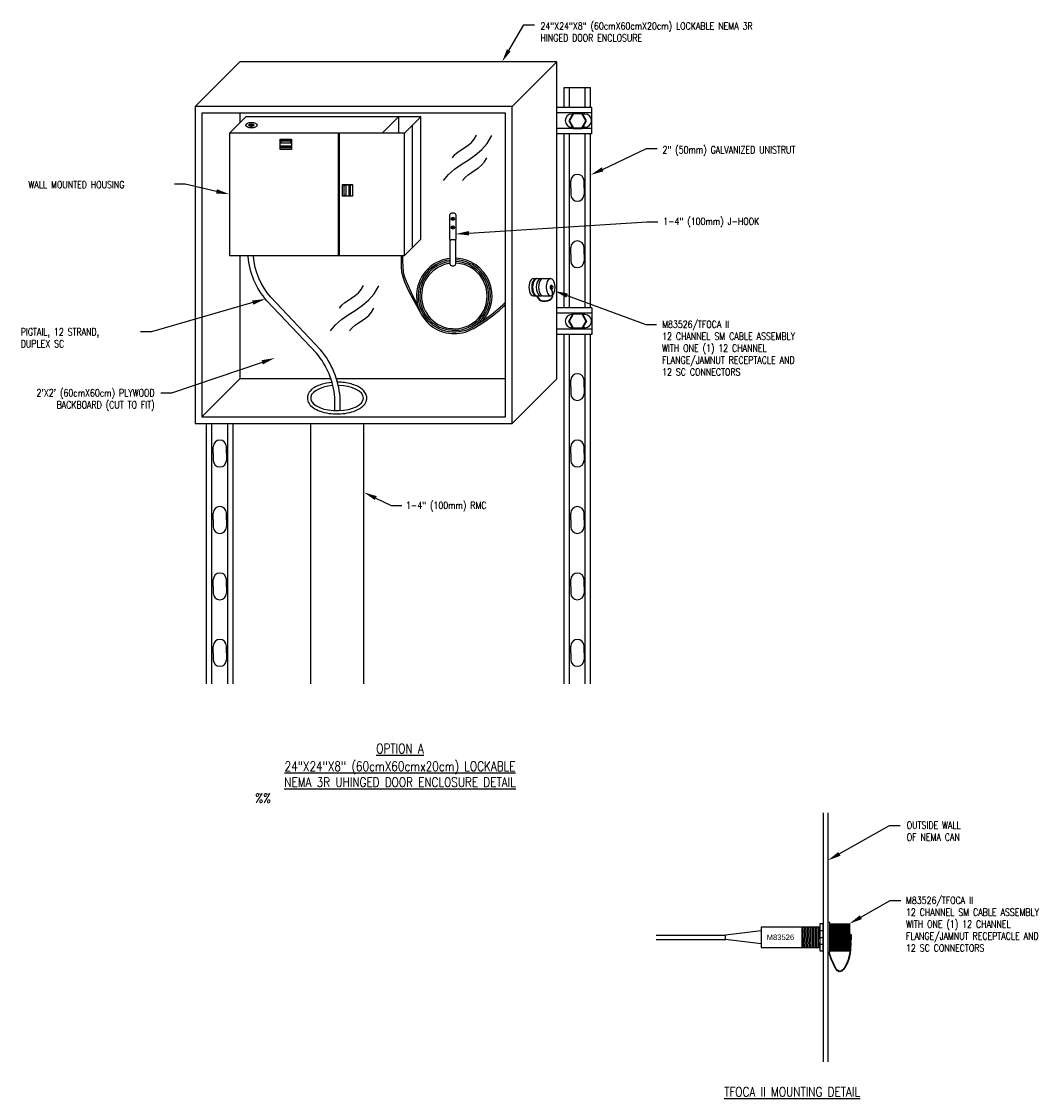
# Model space of a CAD drawing. Header units: inches. Extents: x -165 to 1496, y 644 to 1516.
# Tile 3 of 3: x 1419 to 1496, y 644 to 726. Entities that reach past the tile are written whole.
import ezdxf
from ezdxf import colors
from ezdxf.entities.mleader import LeaderData, LeaderLine
from ezdxf.enums import TextEntityAlignment as Align
from ezdxf.math import Vec2, Vec3

# ---------------------------------------------------------------- set-up
doc = ezdxf.new("R2010")
doc.units = ezdxf.units.IN
doc.header["$LTSCALE"] = 15
doc.header["$MEASUREMENT"] = 0
doc.layers.add('I3MP_EXS', color=7, linetype='Continuous')
doc.styles.add('style1', font='simplex8.shx', dxfattribs={"width": 0.8, "height": 0.5423})
doc.styles.add('style2', font='simplex8.shx', dxfattribs={"width": 0.8, "height": 0.723})
pattern_1 = [(45, (1421.277697, 127.15709), (-0.0265165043, 0.0265165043), [])]

msp = doc.modelspace()

# ---------------------------------------------------------------- hatches: boundary and pattern name
h = msp.add_hatch()
h.set_pattern_fill('ANSI31', color=256, scale=0.3, style=0)
h.set_pattern_definition(pattern_1)
h.paths.add_polyline_path([(1480.387, 657.557), (1480.7, 657.557), (1480.7, 655.494), (1480.387, 655.494)])
h = msp.add_hatch()
h.set_pattern_fill('ANSI31', color=256, scale=0.3, style=0)
h.set_pattern_definition(pattern_1)
h.paths.add_polyline_path([(1480.815, 657.557), (1481.07, 657.557), (1481.07, 655.494), (1480.815, 655.494)])
h = msp.add_hatch()
h.set_pattern_fill('ANSI31', color=256, scale=0.3, style=0)
h.set_pattern_definition(pattern_1)
h.paths.add_polyline_path([(1481.185, 657.557), (1481.441, 657.557), (1481.441, 655.494), (1481.185, 655.494)])
h = msp.add_hatch()
h.set_pattern_fill('ANSI31', color=256, scale=0.3, style=0)
h.set_pattern_definition(pattern_1)
h.paths.add_polyline_path([(1481.555, 657.557), (1481.868, 657.557), (1481.868, 655.494), (1481.555, 655.494)])

# ---------------------------------------------------------------- linework, layer by layer
for p, q in [((1432.329, 719.427), (1435.723, 722.82)), ((1456.329, 719.427), (1459.723, 722.82)), ((1460.277, 719.36), (1460.277, 720.859)), ((1460.277, 720.859), (1462.277, 720.859)), ((1460.677, 719.36), (1460.677, 720.859)), ((1461.877, 719.36), (1461.877, 720.859)), ((1462.277, 719.36), (1462.277, 720.859)), ((1462.367, 719.36), (1459.723, 719.36)), ((1462.367, 717.36), (1462.367, 719.36)), ((1434.928, 717.413), (1436.165, 718.65)), ((1446.483, 717.413), (1447.72, 718.65)), ((1448.178, 717.413), (1449.415, 718.65)), ((1462.367, 718.96), (1459.723, 718.96)), ((1460.922, 718.86), (1460.849, 718.86)), ((1461.849, 718.86), (1461.663, 718.86)), ((1436.395, 718.019), (1436.792, 718.019)), ((1436.508, 717.935), (1436.678, 718.104)), ((1436.678, 717.935), (1436.508, 718.104)), ((1436.593, 717.926), (1436.593, 718.113)), ((1448.797, 708.781), (1448.797, 718.031)), ((1448.802, 708.787), (1448.802, 718.037)), ((1462.367, 717.76), (1459.723, 717.76)), ((1460.907, 717.86), (1460.849, 717.86)), ((1461.849, 717.86), (1461.678, 717.86)), ((1462.367, 717.36), (1459.723, 717.36)), ((1460.277, 704.177), (1460.277, 717.36)), ((1460.677, 704.177), (1460.677, 717.36)), ((1461.877, 704.177), (1461.877, 717.36)), ((1462.277, 704.177), (1462.277, 717.36)), ((1460.777, 713.277), (1460.777, 713.793)), ((1461.777, 713.277), (1461.777, 713.793)), ((1460.777, 713.277), (1460.777, 712.762)), ((1461.777, 713.277), (1461.777, 712.762)), ((1448.178, 708.163), (1449.415, 709.4)), ((1460.777, 708.247), (1460.777, 708.762)), ((1461.777, 708.247), (1461.777, 708.762)), ((1460.777, 708.247), (1460.777, 707.732)), ((1461.777, 708.247), (1461.777, 707.732)), ((1457.945, 706.403), (1458.504, 706.403)), ((1458.67, 706.401), (1459.255, 706.401)), ((1459.255, 705.877), (1459.266, 705.877)), ((1459.255, 705.611), (1459.266, 705.611)), ((1459.294, 705.904), (1459.325, 705.904)), ((1459.294, 705.585), (1459.325, 705.585)), ((1459.318, 705.877), (1459.367, 705.877)), ((1459.319, 705.611), (1459.367, 705.611)), ((1457.945, 705.089), (1458.504, 705.089)), ((1458.67, 705.087), (1459.255, 705.087)), ((1462.367, 704.177), (1459.723, 704.177)), ((1462.367, 703.777), (1459.723, 703.777)), ((1460.907, 703.677), (1460.849, 703.677)), ((1461.849, 703.677), (1461.678, 703.677)), ((1462.367, 704.177), (1462.367, 702.177)), ((1462.367, 702.577), (1459.723, 702.577)), ((1462.367, 702.177), (1459.723, 702.177)), ((1460.277, 675.723), (1460.277, 702.177)), ((1460.677, 675.723), (1460.677, 702.177)), ((1460.922, 702.677), (1460.849, 702.677)), ((1461.849, 702.677), (1461.663, 702.677)), ((1461.877, 675.723), (1461.877, 702.177)), ((1462.277, 675.723), (1462.277, 702.177)), ((1456.329, 695.427), (1459.723, 698.82)), ((1460.777, 698.186), (1460.777, 698.701)), ((1460.777, 698.186), (1460.777, 697.671)), ((1461.777, 698.186), (1461.777, 698.701)), ((1461.777, 698.186), (1461.777, 697.671)), ((1433.201, 675.723), (1433.201, 695.427)), ((1433.601, 675.723), (1433.601, 695.427)), ((1434.801, 675.723), (1434.801, 695.427)), ((1435.201, 675.723), (1435.201, 695.427)), ((1441.077, 695.427), (1441.077, 675.723)), ((1445.077, 695.427), (1445.077, 675.723)), ((1433.701, 693.156), (1433.701, 693.671)), ((1433.701, 693.156), (1433.701, 692.641)), ((1434.701, 693.156), (1434.701, 693.671)), ((1434.701, 693.156), (1434.701, 692.641)), ((1460.777, 693.156), (1460.777, 693.671)), ((1460.777, 693.156), (1460.777, 692.641)), ((1461.777, 693.156), (1461.777, 693.671)), ((1461.777, 693.156), (1461.777, 692.641)), ((1433.701, 688.126), (1433.701, 688.641)), ((1434.701, 688.126), (1434.701, 688.641)), ((1460.777, 688.126), (1460.777, 688.641)), ((1461.777, 688.126), (1461.777, 688.641)), ((1433.701, 688.126), (1433.701, 687.61)), ((1434.701, 688.126), (1434.701, 687.61)), ((1460.777, 688.126), (1460.777, 687.61)), ((1461.777, 688.126), (1461.777, 687.61)), ((1433.701, 683.095), (1433.701, 683.61)), ((1434.701, 683.095), (1434.701, 683.61)), ((1460.777, 683.095), (1460.777, 683.61)), ((1461.777, 683.095), (1461.777, 683.61)), ((1433.701, 683.095), (1433.701, 682.58)), ((1434.701, 683.095), (1434.701, 682.58)), ((1460.777, 683.095), (1460.777, 682.58)), ((1461.777, 683.095), (1461.777, 682.58)), ((1433.701, 678.065), (1433.701, 678.58)), ((1434.701, 678.065), (1434.701, 678.58)), ((1460.777, 678.065), (1460.777, 678.58)), ((1461.777, 678.065), (1461.777, 678.58)), ((1433.701, 678.065), (1433.701, 677.55)), ((1434.701, 678.065), (1434.701, 677.55)), ((1460.777, 678.065), (1460.777, 677.55)), ((1461.777, 678.065), (1461.777, 677.55)), ((1479.892, 665.942), (1479.892, 647.109)), ((1480.238, 665.942), (1480.238, 647.109)), ((1472.494, 656.353), (1472.494, 656.699)), ((1479.645, 657.035), (1479.892, 657.035)), ((1479.645, 656.526), (1479.892, 656.526)), ((1479.645, 656.017), (1479.892, 656.017)), ((1480.387, 655.494), (1481.868, 655.494))]:
    msp.add_line(p, q)
for points in [[(1459.723, 704.177), (1459.723, 722.82), (1435.723, 722.82)], [(1456.329, 719.427), (1432.329, 719.427), (1432.329, 695.427), (1456.329, 695.427), (1456.329, 719.427)], [(1435.723, 718.927), (1435.723, 718.208)], [(1449.415, 709.4), (1449.415, 718.65), (1436.165, 718.65)], [(1447.72, 718.65), (1447.72, 717.413)], [(1434.928, 717.413), (1434.928, 708.163), (1448.178, 708.163), (1448.178, 717.413), (1434.928, 717.413)], [(1443.165, 717.413), (1443.165, 708.163)], [(1443.23, 717.413), (1443.23, 708.163)], [(1451.131, 713.828), (1451.516, 714.289), (1451.974, 714.682), (1452.479, 715.036), (1453.005, 715.38), (1453.526, 715.743), (1454.015, 716.154), (1454.447, 716.643), (1454.796, 717.238)], [(1451.812, 715.555), (1452.004, 715.786), (1452.233, 715.982), (1452.486, 716.159), (1452.749, 716.331), (1453.009, 716.513), (1453.254, 716.718), (1453.47, 716.963), (1453.644, 717.26)], [(1452.584, 713.834), (1452.777, 714.065), (1453.006, 714.261), (1453.258, 714.438), (1453.521, 714.61), (1453.782, 714.791), (1454.027, 714.997), (1454.243, 715.241), (1454.417, 715.539)], [(1451.829, 710.932), (1451.792, 711.004), (1451.812, 711.014), (1451.849, 710.942)], [(1451.83, 710.27), (1451.754, 710.291), (1451.76, 710.313), (1451.836, 710.292)], [(1451.839, 710.912), (1451.769, 710.876), (1451.759, 710.896), (1451.829, 710.932)], [(1451.852, 710.264), (1451.831, 710.186), (1451.809, 710.192), (1451.83, 710.27)], [(1451.836, 710.292), (1451.858, 710.37), (1451.88, 710.364), (1451.858, 710.286)], [(1451.86, 710.922), (1451.897, 710.85), (1451.876, 710.839), (1451.839, 710.912)], [(1451.849, 710.942), (1451.923, 710.98), (1451.934, 710.96), (1451.86, 710.922)], [(1451.858, 710.286), (1451.939, 710.264), (1451.933, 710.242), (1451.852, 710.264)], [(1435.723, 708.163), (1435.723, 698.82)], [(1449.173, 704.433), (1448.803, 705.157), (1448.526, 705.722), (1448.327, 706.174), (1448.195, 706.559), (1448.116, 706.922), (1448.077, 707.308), (1448.065, 707.765), (1448.067, 708.163)], [(1442.577, 702.44), (1442.962, 702.901), (1443.42, 703.294), (1443.925, 703.648), (1444.451, 703.992), (1444.972, 704.355), (1445.461, 704.766), (1445.893, 705.254), (1446.242, 705.849)], [(1443.258, 704.167), (1443.45, 704.398), (1443.679, 704.594), (1443.932, 704.771), (1444.195, 704.943), (1444.455, 705.125), (1444.7, 705.33), (1444.916, 705.574), (1445.09, 705.872)], [(1458.174, 705.078), (1458.415, 704.766), (1458.452, 704.751), (1458.484, 704.74), (1458.515, 704.731), (1458.546, 704.723), (1458.576, 704.716), (1458.605, 704.711), (1458.634, 704.708), (1458.663, 704.705), (1458.691, 704.703), (1458.719, 704.702), (1458.746, 704.702), (1458.774, 704.702), (1458.801, 704.702), (1458.828, 704.703), (1458.855, 704.705), (1458.882, 704.707), (1458.909, 704.709), (1458.936, 704.712), (1458.962, 704.716), (1458.989, 704.72), (1459.015, 704.725), (1459.04, 704.73), (1459.066, 704.736), (1459.09, 704.743), (1459.113, 704.75), (1459.136, 704.758), (1459.157, 704.766), (1459.177, 704.774), (1459.196, 704.783), (1459.213, 704.793), (1459.23, 704.804), (1459.247, 704.816), (1459.262, 704.828), (1459.277, 704.842), (1459.293, 704.857), (1459.307, 704.873), (1459.322, 704.891), (1459.336, 704.909), (1459.35, 704.929), (1459.363, 704.95), (1459.374, 704.971), (1459.385, 704.994), (1459.394, 705.017), (1459.401, 705.041), (1459.407, 705.067), (1459.411, 705.093), (1459.414, 705.121), (1459.416, 705.15), (1459.416, 705.182), (1459.415, 705.216), (1459.413, 705.253), (1459.409, 705.293), (1459.405, 705.335), (1459.398, 705.379), (1459.389, 705.424), (1459.378, 705.47), (1459.363, 705.515), (1459.344, 705.561), (1459.331, 705.586)], [(1458.19, 705.089), (1458.426, 704.782), (1458.458, 704.77), (1458.489, 704.759), (1458.52, 704.749), (1458.55, 704.741), (1458.58, 704.735), (1458.608, 704.73), (1458.637, 704.727), (1458.665, 704.724), (1458.692, 704.722), (1458.72, 704.721), (1458.747, 704.721), (1458.774, 704.721), (1458.801, 704.721), (1458.828, 704.722), (1458.854, 704.724), (1458.881, 704.726), (1458.907, 704.728), (1458.933, 704.731), (1458.959, 704.735), (1458.985, 704.739), (1459.011, 704.743), (1459.036, 704.749), (1459.06, 704.755), (1459.084, 704.761), (1459.107, 704.768), (1459.128, 704.775), (1459.149, 704.783), (1459.168, 704.791), (1459.186, 704.8), (1459.203, 704.809), (1459.22, 704.82), (1459.235, 704.831), (1459.25, 704.843), (1459.265, 704.856), (1459.279, 704.87), (1459.293, 704.886), (1459.307, 704.902), (1459.321, 704.92), (1459.334, 704.939), (1459.346, 704.959), (1459.357, 704.98), (1459.367, 705.001), (1459.376, 705.024), (1459.383, 705.047), (1459.389, 705.071), (1459.393, 705.097), (1459.395, 705.124), (1459.397, 705.152), (1459.397, 705.183), (1459.396, 705.217), (1459.394, 705.252), (1459.391, 705.291), (1459.386, 705.332), (1459.379, 705.376), (1459.37, 705.42), (1459.358, 705.466), (1459.343, 705.512), (1459.323, 705.559), (1459.31, 705.585)], [(1448.695, 705.095), (1449.379, 703.852)], [(1454.126, 703.196), (1454.77, 703.693), (1455.263, 704.085), (1455.635, 704.409), (1455.829, 704.608)], [(1444.031, 702.446), (1444.223, 702.676), (1444.452, 702.873), (1444.704, 703.05), (1444.968, 703.222), (1445.228, 703.403), (1445.473, 703.609), (1445.689, 703.853), (1445.863, 704.151)], [(1459.723, 698.82), (1459.723, 704.177)], [(1453.376, 702.611), (1454.196, 703.092)], [(1453.405, 702.773), (1454.126, 703.196)], [(1432.829, 695.927), (1435.723, 698.82)], [(1442.613, 698.82), (1435.723, 698.82)], [(1455.829, 698.82), (1443.032, 698.82)], [(1479.645, 657.307), (1478.295, 657.307), (1478.295, 655.745), (1479.645, 655.745)], [(1478.41, 655.745), (1478.352, 657.307)], [(1478.524, 655.745), (1478.467, 657.307)], [(1478.639, 655.745), (1478.582, 657.307)], [(1478.754, 655.745), (1478.696, 657.307)], [(1478.868, 655.745), (1478.811, 657.307)], [(1478.983, 655.745), (1478.925, 657.307)], [(1479.097, 655.745), (1479.04, 657.307)], [(1479.212, 655.745), (1479.155, 657.307)], [(1479.326, 655.745), (1479.269, 657.307)], [(1479.441, 655.745), (1479.384, 657.307)], [(1479.556, 655.745), (1479.498, 657.307)], [(1479.645, 656.424), (1479.613, 657.307)], [(1467.25, 656.699), (1472.494, 656.699)], [(1475.192, 657.016), (1472.494, 656.699)], [(1481.927, 656.71), (1481.868, 656.71), (1481.868, 656.342), (1481.927, 656.342)], [(1481.964, 656.342), (1482.023, 656.342), (1482.023, 656.71), (1481.964, 656.71)], [(1467.25, 656.353), (1472.494, 656.353)], [(1475.192, 656.036), (1472.494, 656.353)]]:
    msp.add_lwpolyline(points)
for points in [[(1455.829, 718.927), (1432.829, 718.927), (1432.829, 695.927), (1455.829, 695.927)], [(1461.959, 718.347), (1461.626, 718.925), (1460.959, 718.925), (1460.625, 718.347), (1460.959, 717.77), (1461.626, 717.77)], [(1461.937, 718.347), (1461.615, 718.906), (1460.97, 718.906), (1460.647, 718.347), (1460.97, 717.789), (1461.615, 717.789)], [(1461.915, 718.347), (1461.604, 718.887), (1460.981, 718.887), (1460.669, 718.347), (1460.981, 717.808), (1461.604, 717.808)], [(1438.767, 716.186), (1438.767, 716.949), (1439.638, 716.949), (1439.638, 716.186)], [(1438.773, 716.192), (1438.773, 716.944), (1439.632, 716.944), (1439.632, 716.192)], [(1438.811, 716.812), (1438.811, 716.685), (1439.587, 716.685), (1439.587, 716.812)], [(1438.817, 716.806), (1438.817, 716.69), (1439.581, 716.69), (1439.581, 716.806)], [(1438.811, 716.324), (1438.811, 716.451), (1439.587, 716.451), (1439.587, 716.324)], [(1438.817, 716.329), (1438.817, 716.445), (1439.581, 716.445), (1439.581, 716.329)], [(1443.479, 713.514), (1444.242, 713.514), (1444.242, 712.644), (1443.479, 712.644)], [(1443.485, 713.508), (1444.237, 713.508), (1444.237, 712.649), (1443.485, 712.649)], [(1443.617, 713.47), (1443.744, 713.47), (1443.744, 712.695), (1443.617, 712.695)], [(1443.622, 713.464), (1443.738, 713.464), (1443.738, 712.7), (1443.622, 712.7)], [(1444.105, 713.47), (1443.978, 713.47), (1443.978, 712.695), (1444.105, 712.695)], [(1444.099, 713.464), (1443.984, 713.464), (1443.984, 712.7), (1444.099, 712.7)], [(1461.959, 703.19), (1461.626, 702.613), (1460.959, 702.613), (1460.625, 703.19), (1460.959, 703.768), (1461.626, 703.768)], [(1461.937, 703.19), (1461.615, 702.632), (1460.97, 702.632), (1460.647, 703.19), (1460.97, 703.749), (1461.615, 703.749)], [(1461.915, 703.19), (1461.604, 702.651), (1460.981, 702.651), (1460.669, 703.19), (1460.981, 703.73), (1461.604, 703.73)], [(1478.295, 657.307), (1475.192, 657.307), (1475.192, 655.745), (1478.295, 655.745)], [(1479.892, 657.544), (1479.645, 657.544), (1479.645, 655.507), (1479.892, 655.507)], [(1480.387, 657.658), (1480.238, 657.658), (1480.238, 655.393), (1480.387, 655.393)], [(1480.387, 657.557), (1481.868, 657.557), (1481.868, 655.494), (1480.387, 655.494)], [(1480.387, 657.557), (1480.7, 657.557), (1480.7, 655.494), (1480.387, 655.494)], [(1480.815, 657.557), (1481.07, 657.557), (1481.07, 655.494), (1480.815, 655.494)], [(1481.185, 657.557), (1481.441, 657.557), (1481.441, 655.494), (1481.185, 655.494)], [(1481.555, 657.557), (1481.868, 657.557), (1481.868, 655.494), (1481.555, 655.494)], [(1481.927, 656.741), (1481.927, 656.309), (1481.964, 656.309), (1481.964, 656.741)]]:
    msp.add_lwpolyline(points, close=True)
for points in [[(1442.906, 696.407), (1442.906, 697.404, 0.154836), (1441.528, 700.753), (1437.771, 704.729, -0.165872), (1436.348, 708.078), (1436.348, 708.163)], [(1443.305, 696.41), (1443.305, 697.42, 0.155995), (1441.825, 701.018), (1438.064, 704.999, -0.164916), (1436.747, 708.093), (1436.747, 708.163)], [(1448.695, 705.095), (1448.692, 705.1, -0.003848), (1448.691, 705.102), (1448.414, 705.667, -0.010664), (1448.411, 705.672), (1448.213, 706.124, -0.020552), (1448.209, 706.134), (1448.077, 706.518, -0.029148), (1448.073, 706.532), (1447.994, 706.895, -0.028628), (1447.991, 706.909), (1447.952, 707.296, -0.018699), (1447.952, 707.305), (1447.949, 708.163, -0.00755)], [(1454.196, 703.092), (1454.846, 703.594, 0.003848), (1454.848, 703.595), (1455.341, 703.987, 0.010664), (1455.345, 703.991), (1455.717, 704.314, 0.020552), (1455.725, 704.321), (1455.829, 704.429, 0.029148)]]:
    msp.add_lwpolyline(points, format="xyb")
for centre, radius, start, end in [((1460.849, 718.36), 0.5, 90, 270), ((1461.849, 718.36), 0.5, 270, 90), ((1461.277, 713.793), 0.5, 0, 180), ((1461.277, 712.762), 0.5, 180, 0), ((1461.277, 708.762), 0.5, 0, 180), ((1451.955, 705.092), 2.859, 96.63575, 299.81705), ((1451.955, 705.092), 2.734, 96.94063, 87.69149), ((1451.955, 705.092), 2.859, 317.38278, 87.79248), ((1451.955, 705.092), 2.609, 97.27495, 87.58081), ((1451.955, 705.092), 2.484, 97.64322, 87.45898), ((1461.277, 707.732), 0.5, 180, 0), ((1460.849, 703.177), 0.5, 90, 270), ((1461.849, 703.177), 0.5, 270, 90), ((1461.277, 698.701), 0.5, 0, 180), ((1461.277, 697.671), 0.5, 180, 0), ((1434.201, 693.671), 0.5, 0, 180), ((1461.277, 693.671), 0.5, 0, 180), ((1434.201, 692.641), 0.5, 180, 0), ((1461.277, 692.641), 0.5, 180, 0), ((1434.201, 688.641), 0.5, 0, 180), ((1461.277, 688.641), 0.5, 0, 180), ((1434.201, 687.61), 0.5, 180, 0), ((1461.277, 687.61), 0.5, 180, 0), ((1434.201, 683.61), 0.5, 0, 180), ((1461.277, 683.61), 0.5, 0, 180), ((1434.201, 682.58), 0.5, 180, 0), ((1461.277, 682.58), 0.5, 180, 0), ((1434.201, 678.58), 0.5, 0, 180), ((1461.277, 678.58), 0.5, 0, 180), ((1434.201, 677.55), 0.5, 180, 0), ((1461.277, 677.55), 0.5, 180, 0)]:
    msp.add_arc(centre, radius, start, end)
for centre, major_axis, ratio in [((1436.593, 718.019), (-0.43, 0), 0.479775), ((1436.593, 718.019), (-0.198, 0), 0.472802), ((1459.367, 705.744), (0, 0.133), 0.312855)]:
    msp.add_ellipse(centre, major_axis=major_axis, ratio=ratio)
for centre, major_axis, ratio, start_param, end_param in [((1457.945, 705.746), (0, 0.657), 0.513647, 0, 3.141593), ((1458.153, 705.746), (0, 0.657), 0.513647, 6.283185, 9.424778), ((1458.216, 705.746), (0, 0.657), 0.513647, 6.283185, 9.424778), ((1458.504, 705.746), (0, 0.657), 0.513647, 6.028794, 9.666664), ((1458.67, 705.744), (0, 0.657), 0.513647, 0, 3.141593), ((1459.255, 705.744), (0, 0.657), 0.513647, 3.637713, 9.857369), ((1459.255, 705.744), (0, 0.133), 0.312855, 0, 3.141593), ((1459.294, 705.744), (0, 0.159), 0.312855, 6.283185, 9.424778), ((1459.325, 705.744), (0, 0.159), 0.312855, 5.6975, 10.010464), ((1459.34, 705.744), (0, 0.148), 0.337964, 0.449841, 2.690388), ((1443.077, 697.357), (2, 0), 0.476666, 1.728554, 7.807648)]:
    msp.add_ellipse(centre, major_axis=major_axis, ratio=ratio, start_param=start_param, end_param=end_param)
msp.add_open_spline([(1442.699, 698.544), (1442.408, 698.519), (1442.126, 698.464), (1441.571, 698.284), (1441.311, 698.148), (1441.006, 697.861), (1440.916, 697.734), (1440.818, 697.449), (1440.815, 697.291), (1440.903, 697.003), (1440.99, 696.874), (1441.215, 696.653), (1441.353, 696.559), (1441.867, 696.3), (1442.326, 696.192), (1443.286, 696.133), (1443.784, 696.184), (1444.528, 696.404), (1444.808, 696.542), (1445.132, 696.833), (1445.227, 696.96), (1445.31, 697.184), (1445.327, 697.271), (1445.327, 697.357), (1445.327, 697.479), (1445.294, 697.599), (1445.18, 697.814), (1445.1, 697.91), (1444.811, 698.167), (1444.551, 698.298), (1443.949, 698.487), (1443.606, 698.542), (1443.207, 698.559), (1443.158, 698.56), (1443.108, 698.56)], degree=3, knots=[1.750321, 1.750321, 1.750321, 1.750321, 2.168547, 2.168547, 2.673141, 2.673141, 2.979733, 2.979733, 3.286326, 3.286326, 3.592919, 3.592919, 3.899511, 3.899511, 4.584161, 4.584161, 5.268811, 5.268811, 5.795905, 5.795905, 6.107273, 6.107273, 6.283185, 6.283185, 6.283185, 6.529887, 6.529887, 6.776589, 6.776589, 7.272821, 7.272821, 7.769053, 7.769053, 7.839451, 7.839451, 7.839451, 7.839451])
for points in [[(1481.964, 656.309), (1481.773, 654.735), (1481.229, 653.931), (1480.312, 655.393)], [(1481.927, 656.309), (1481.75, 654.78), (1481.231, 653.962), (1480.344, 655.393)]]:
    msp.add_spline(points, degree=3)
at = {"layer": 'I3MP_EXS'}
msp.add_line((1451.777, 709.361), (1451.912, 709.361), dxfattribs=at)
for points in [[(1451.624, 709.378), (1451.624, 711.225, -0.414214), (1451.777, 711.378), (1451.912, 711.378, -0.414214), (1452.065, 711.225), (1452.065, 709.378)], [(1451.624, 709.378), (1451.624, 707.53, 0.414214), (1451.777, 707.378), (1451.912, 707.378, 0.414214), (1452.065, 707.53), (1452.065, 709.378)]]:
    msp.add_lwpolyline(points, format="xyb", dxfattribs=at)
for centre in [(1451.844, 710.927), (1451.844, 710.278)]:
    msp.add_circle(centre, 0.124, dxfattribs=at)
for centre, start, end in [((1451.777, 709.208), 90, 180), ((1451.912, 709.208), 0, 90)]:
    msp.add_arc(centre, 0.153, start, end, dxfattribs=at)

# ---------------------------------------------------------------- texts
at = {"style": 'style1', "width": 0.8}
for s, p in [('24"X24"X8" (60cmX60cmX20cm) LOCKABLE NEMA 3R', (1458.481, 725.26)), ('HINGED DOOR ENCLOSURE', (1458.481, 724.356)), ('2" (50mm) GALVANIZED UNISTRUT', (1467.719, 715.881)), ('WALL MOUNTED HOUSING', (1419.711, 713.245)), ('1-4" (100mm) J-HOOK', (1467.778, 710.469)), ('M83526/TFOCA II', (1467.691, 702.671)), ('PIGTAIL, 12 STRAND,', (1419.128, 702.097)), ('12 CHANNEL SM CABLE ASSEMBLY', (1467.691, 701.767)), ('DUPLEX SC', (1419.128, 701.194)), ('WITH ONE (1) 12 CHANNEL', (1467.691, 700.864)), ('FLANGE/JAMNUT RECEPTACLE AND', (1467.691, 699.96)), ('12 SC CONNECTORS', (1467.691, 699.056)), ('OUTSIDE WALL', (1486.214, 664.747)), ('OF NEMA CAN', (1486.214, 663.843)), ('M83526/TFOCA II', (1486.157, 659.061)), ('12 CHANNEL SM CABLE ASSEMBLY', (1486.157, 658.157)), ('WITH ONE (1) 12 CHANNEL', (1486.157, 657.253)), ('FLANGE/JAMNUT RECEPTACLE AND', (1486.157, 656.35)), ('12 SC CONNECTORS', (1486.157, 655.446))]:
    msp.add_text(s, height=0.5423, dxfattribs=at).set_placement(p)
for s, p in [("2'X2' (60cmX60cm) PLYWOOD", (1429.261, 697.75)), ('BACKBOARD (CUT TO FIT)', (1429.261, 696.846))]:
    msp.add_text(s, height=0.5423, dxfattribs=at).set_placement(p, align=Align.MIDDLE_RIGHT)
at = {"style": 'style2', "width": 0.8}
for s, p in [('%%UOPTION A', (1447.846, 670.819)), ('%%U24"X24"X8" (60cmX60cmx20cm) LOCKABLE', (1447.846, 669.477)), ('%%UNEMA 3R UHINGED DOOR ENCLOSURE DETAIL', (1447.846, 668.272)), ('%%', (1437.475, 667.067))]:
    msp.add_text(s, height=0.723, dxfattribs=at).set_placement(p, align=Align.MIDDLE_CENTER)
msp.add_text('M83526', height=0.4165).set_placement((1475.611, 656.324))
at = {"attachment_point": 1}
for s, insert, char_height, width, style in [('\\pxql;1-4" (100mm) RMC', (1448.296, 689.501), 0.5423, 7.6011, 'style1'), ('\\pxql;{\\LTFOCA II MOUNTING DETAIL}', (1472.392, 645.195), 0.723, 20.10423, 'style2')]:
    msp.add_mtext(s, dxfattribs=dict(at, insert=insert, char_height=char_height, width=width, style=style))

# ---------------------------------------------------------------- leaders
ml = msp.add_multileader_mtext('Standard')
ml.set_content('', color=256)
ml.set_leader_properties()
ml.build(insert=Vec2(0, 0))
ml.multileader.update_dxf_attribs({"dogleg_length": 0.36, "arrow_head_size": 1})
ctx = ml.context
ctx.base_point, ctx.char_height, ctx.arrow_head_size, ctx.landing_gap_size, ctx.plane_origin = Vec3(1458.024, 725.622), 0.045, 1, 0.0225, Vec3(1449.7, 721.883)
notes = []
notes.append((ctx, [(0, (1, 1, 0), (1457.21, 725.622), (1, 0), 0.814, [(0, [(1455.575, 722.82)], 0, [])])]))
ctx.mtext.insert, ctx.mtext.flow_direction = Vec3(1458.047, 725.644), 5
ml = msp.add_multileader_mtext('Standard')
ml.set_content('', color=256)
ml.set_leader_properties()
ml.build(insert=Vec2(0, 0))
ml.multileader.update_dxf_attribs({"dogleg_length": 0.36, "arrow_head_size": 1})
ctx = ml.context
ctx.base_point, ctx.char_height, ctx.arrow_head_size, ctx.landing_gap_size, ctx.plane_origin = Vec3(1467.326, 716.241), 0.045, 1, 0.0225, Vec3(1459.002, 712.502)
notes.append((ctx, [(0, (1, 1, 0), (1466.512, 716.241), (1, 0), 0.814, [(0, [(1462.277, 714.249)], 0, [])])]))
ctx.mtext.insert, ctx.mtext.flow_direction = Vec3(1467.349, 716.264), 5
ml = msp.add_multileader_mtext('Standard')
ml.set_content('', color=256)
ml.set_leader_properties()
ml.build(insert=Vec2(0, 0))
ml.multileader.update_dxf_attribs({"dogleg_length": 0.36, "arrow_head_size": 1})
ctx = ml.context
ctx.base_point, ctx.char_height, ctx.arrow_head_size, ctx.landing_gap_size, ctx.plane_origin, ctx.plane_x_axis, ctx.plane_y_axis = Vec3(1430.776, 713.543), 0.045, 1, 0.0225, Vec3(1439.1, 717.282), Vec3(-1, 0), Vec3(0, -1)
notes.append((ctx, [(0, (1, 1, 0), (1431.589, 713.543), (-1, 0), 0.814, [(0, [(1434.928, 712.788)], 0, [])])]))
ctx.mtext.insert, ctx.mtext.text_direction, ctx.mtext.rotation, ctx.mtext.flow_direction = Vec3(1430.753, 713.521), Vec3(-1, 0), 3.141593, 5
ml = msp.add_multileader_mtext('Standard')
ml.set_content('', color=256)
ml.set_leader_properties()
ml.build(insert=Vec2(0, 0))
ml.multileader.update_dxf_attribs({"dogleg_length": 0.36, "arrow_head_size": 1})
ctx = ml.context
ctx.base_point, ctx.char_height, ctx.arrow_head_size, ctx.landing_gap_size, ctx.plane_origin = Vec3(1467.376, 710.691), 0.045, 1, 0.0225, Vec3(1459.052, 706.952)
notes.append((ctx, [(0, (1, 1, 0), (1466.562, 710.691), (1, 0), 0.814, [(0, [(1452.065, 709.777)], 0, [])])]))
ctx.mtext.insert, ctx.mtext.flow_direction = Vec3(1467.398, 710.714), 5
ml = msp.add_multileader_mtext('Standard')
ml.set_content('', color=256)
ml.set_leader_properties()
ml.build(insert=Vec2(0, 0))
ml.multileader.update_dxf_attribs({"dogleg_length": 0.36, "arrow_head_size": 1})
ctx = ml.context
ctx.base_point, ctx.char_height, ctx.arrow_head_size, ctx.landing_gap_size, ctx.plane_origin = Vec3(1467.262, 702.936), 0.045, 1, 0.0225, Vec3(1458.938, 699.197)
notes.append((ctx, [(0, (1, 1, 0), (1466.448, 702.936), (1, 0), 0.814, [(0, [(1459.56, 705.462)], 0, [])])]))
ctx.mtext.insert, ctx.mtext.flow_direction = Vec3(1467.285, 702.959), 5
ml = msp.add_multileader_mtext('Standard')
ml.set_content('', color=256)
ml.set_leader_properties()
ml.build(insert=Vec2(0, 0))
ml.multileader.update_dxf_attribs({"dogleg_length": 0.36, "arrow_head_size": 1})
ctx = ml.context
ctx.base_point, ctx.char_height, ctx.arrow_head_size, ctx.landing_gap_size, ctx.plane_origin, ctx.plane_x_axis, ctx.plane_y_axis = Vec3(1428.205, 702.37), 0.045, 1, 0.0225, Vec3(1436.529, 706.109), Vec3(-1, 0), Vec3(0, -1)
notes.append((ctx, [(0, (1, 1, 0), (1429.019, 702.37), (-1, 0), 0.814, [(0, [(1437.656, 704.86)], 0, [])])]))
ctx.mtext.insert, ctx.mtext.text_direction, ctx.mtext.rotation, ctx.mtext.flow_direction = Vec3(1428.182, 702.348), Vec3(-1, 0), 3.141593, 5
ml = msp.add_multileader_mtext('Standard')
ml.set_content('', color=256)
ml.set_leader_properties()
ml.build(insert=Vec2(0, 0))
ml.multileader.update_dxf_attribs({"dogleg_length": 0.36, "arrow_head_size": 1})
ctx = ml.context
ctx.base_point, ctx.char_height, ctx.arrow_head_size, ctx.landing_gap_size, ctx.plane_origin, ctx.plane_x_axis, ctx.plane_y_axis = Vec3(1429.732, 697.72), 0.045, 1, 0.0225, Vec3(1438.056, 701.459), Vec3(-1, 0), Vec3(0, -1)
notes.append((ctx, [(0, (1, 1, 0), (1430.546, 697.72), (-1, 0), 0.814, [(0, [(1438.357, 700.385)], 0, [])])]))
ctx.mtext.insert, ctx.mtext.text_direction, ctx.mtext.rotation, ctx.mtext.flow_direction = Vec3(1429.71, 697.697), Vec3(-1, 0), 3.141593, 5
ml = msp.add_multileader_mtext('Standard')
ml.set_content('', color=256)
ml.set_leader_properties()
ml.build(insert=Vec2(0, 0))
ml.multileader.update_dxf_attribs({"dogleg_length": 0.36, "arrow_head_size": 1})
ctx = ml.context
ctx.base_point, ctx.char_height, ctx.arrow_head_size, ctx.landing_gap_size, ctx.plane_origin = Vec3(1447.987, 689.224), 0.045, 1, 0.0225, Vec3(1439.662, 685.485)
notes.append((ctx, [(0, (1, 1, 0), (1447.173, 689.224), (1, 0), 0.814, [(0, [(1445.11, 690.217)], 0, [])])]))
ctx.mtext.insert, ctx.mtext.flow_direction = Vec3(1448.009, 689.246), 5
ml = msp.add_multileader_mtext('Standard')
ml.set_content('', color=256)
ml.set_leader_properties()
ml.build(insert=Vec2(0, 0))
ml.multileader.update_dxf_attribs({"dogleg_length": 0.36, "arrow_head_size": 1})
ctx = ml.context
ctx.base_point, ctx.char_height, ctx.arrow_head_size, ctx.landing_gap_size, ctx.plane_origin = Vec3(1485.727, 664.987), 0.045, 1, 0.0225, Vec3(1477.403, 661.248)
notes.append((ctx, [(0, (1, 1, 0), (1484.913, 664.987), (1, 0), 0.814, [(0, [(1480.238, 662.352)], 0, [])])]))
ctx.mtext.insert, ctx.mtext.flow_direction = Vec3(1485.749, 665.01), 5
ml = msp.add_multileader_mtext('Standard')
ml.set_content('', color=256)
ml.set_leader_properties()
ml.build(insert=Vec2(0, 0))
ml.multileader.update_dxf_attribs({"dogleg_length": 0.36, "arrow_head_size": 1})
ctx = ml.context
ctx.base_point, ctx.char_height, ctx.arrow_head_size, ctx.landing_gap_size, ctx.plane_origin = Vec3(1485.774, 659.311), 0.045, 1, 0.0225, Vec3(1477.45, 655.572)
notes.append((ctx, [(0, (1, 1, 0), (1484.96, 659.311), (1, 0), 0.814, [(0, [(1481.868, 657.557)], 0, [])])]))
ctx.mtext.insert, ctx.mtext.flow_direction = Vec3(1485.797, 659.334), 5
for ctx, leaders in notes:
    for number, flags, end, landing, length, lines in leaders:
        leader = LeaderData()
        leader.index, (leader.has_last_leader_line, leader.has_dogleg_vector, leader.attachment_direction) = number, flags
        leader.last_leader_point, leader.dogleg_vector, leader.dogleg_length = Vec3(end), Vec3(landing), length
        for number, points, colour, breaks in lines:
            line = LeaderLine()
            line.index, line.vertices, line.color, line.breaks = number, Vec3.list(points), colors.encode_raw_color(colour), breaks
            leader.lines.append(line)
        ctx.leaders.append(leader)

doc.saveas('drawing.dxf')
